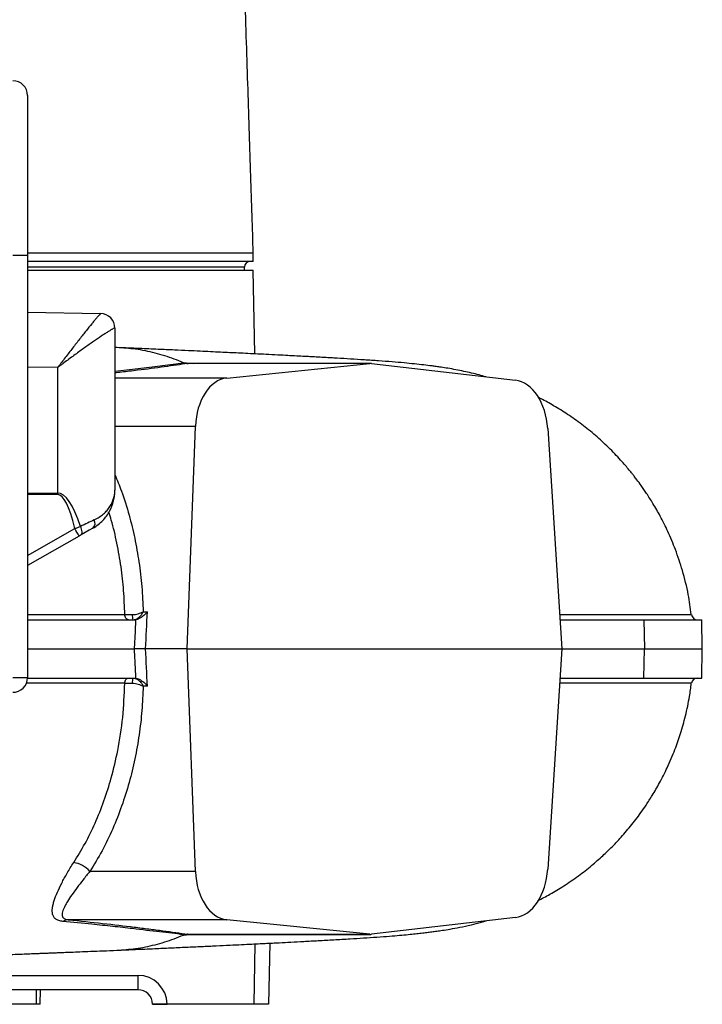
# Model space of a CAD drawing. Header units: millimetres. Extents: x 7 to 807, y 9 to 2008.
# Tile 4 of 9: x 572 to 807, y 237 to 575. Entities that reach past the tile are written whole.
import ezdxf

# ---------------------------------------------------------------- set-up
doc = ezdxf.new("R2010")
doc.units = ezdxf.units.MM

msp = doc.modelspace()

# ---------------------------------------------------------------- linework, layer by layer
at = {"color": 7, "linetype": 'Continuous', "lineweight": 25}
for p, q in [((574.91, 549.43), (574.91, 494.43)), ((574.91, 494.43), (569.91, 494.43)), ((574.91, 494.43), (574.91, 349.52)), ((652.41, 492.43), (652.41, 495.43)), ((652.41, 492.43), (574.91, 492.43)), ((649.41, 489.43), (649.41, 490.43)), ((574.91, 489.43), (652.41, 489.43)), ((652.91, 460.69), (652.41, 489.43)), ((574.91, 474.99), (599.99, 474.55)), ((604.91, 469.55), (604.91, 413.88)), ((605.58, 462.88), (604.91, 462.91)), ((628.45, 457.64), (628.5, 457.65)), ((629.96, 457.41), (629.92, 457.4)), ((692.48, 457.41), (629.96, 457.41)), ((692.7, 457.42), (630.11, 457.42)), ((643.31, 452.39), (692.48, 457.41)), ((692.95, 457.4), (742.42, 451.62)), ((585.26, 412.93), (585.26, 456)), ((629.72, 359.43), (632.54, 435.81)), ((753.51, 435.04), (758.3, 359.43)), ((592.59, 398.14), (574.91, 388.03)), ((614.62, 372.2), (616.08, 372.2)), ((574.91, 369.43), (611.85, 369.43)), ((757.67, 369.43), (786.51, 369.43)), ((786.51, 369.43), (786.68, 359.43)), ((786.51, 369.43), (806.39, 369.43)), ((806.56, 359.43), (806.39, 369.43)), ((574.91, 359.43), (611.64, 359.43)), ((629.72, 359.43), (615.47, 359.43)), ((629.72, 359.43), (758.3, 359.43)), ((632.54, 283.06), (629.72, 359.43)), ((758.3, 359.43), (753.51, 283.82)), ((758.3, 359.43), (786.68, 359.43)), ((786.51, 349.43), (786.68, 359.43)), ((786.68, 359.43), (806.56, 359.43)), ((806.39, 349.43), (806.56, 359.43)), ((574.91, 349.52), (569.91, 349.52)), ((574.91, 349.43), (611.85, 349.43)), ((757.67, 349.43), (786.51, 349.43)), ((786.51, 349.43), (806.39, 349.43)), ((616.08, 346.66), (614.62, 346.66)), ((632.54, 283.06), (596.33, 283.06)), ((742.42, 267.25), (692.95, 261.46)), ((643.31, 266.47), (588.9, 266.47)), ((692.48, 261.46), (643.31, 266.47)), ((628.5, 261.21), (628.45, 261.22)), ((629.96, 261.46), (692.48, 261.46)), ((630.11, 261.45), (692.7, 261.45)), ((658.04, 258.43), (657.67, 237.43)), ((561.56, 247.35), (612.84, 247.35)), ((612.84, 242.43), (612.84, 247.35)), ((612.84, 242.43), (562.36, 242.43)), ((579.27, 237.43), (579.36, 242.43)), ((577.83, 237.43), (557.91, 237.43)), ((579.27, 237.43), (577.83, 237.43)), ((617.85, 237.43), (617.84, 237.52)), ((622.84, 237.43), (617.85, 237.43)), ((622.84, 237.52), (622.84, 237.43)), ((652.67, 237.43), (622.84, 237.43)), ((657.67, 237.43), (652.67, 237.43))]:
    msp.add_line(p, q, dxfattribs=at)
at = {"color": 8, "linetype": 'Continuous', "lineweight": 25}
for p, q in [((649.41, 490.43), (574.91, 490.43)), ((629.41, 457.64), (631.75, 457.42)), ((585.26, 456), (574.91, 456.18)), ((643.31, 452.39), (604.91, 452.39)), ((632.54, 435.81), (604.91, 435.81)), ((574.91, 412.94), (585.26, 412.93)), ((585.26, 412.41), (574.91, 412.42)), ((574.91, 391.46), (591.16, 400.74)), ((631.74, 261.45), (629.41, 261.22)), ((652.67, 237.43), (653.03, 258.18)), ((577.89, 242.43), (577.83, 237.43))]:
    msp.add_line(p, q, dxfattribs=at)
at = {"color": 7, "linetype": 'Continuous', "lineweight": 25, "flags": 128}
for points in [[(599.99, 474.55), (599.99, 474.55), (600, 474.55)], [(628.43, 457.65), (628.44, 457.65), (628.45, 457.64)], [(593.32, 398.55), (593.48, 398.7), (593.59, 398.94), (593.65, 399.24), (593.64, 399.61), (593.57, 400.03), (593.45, 400.48), (593.28, 400.96), (593.05, 401.44)], [(597.35, 400.86), (596.09, 400.14), (594.74, 399.37), (593.32, 398.55)], [(609.53, 369.43), (609.3, 369.47), (609.09, 369.56), (608.88, 369.73), (608.7, 369.94), (608.55, 370.21), (608.43, 370.52), (608.35, 370.86), (608.3, 371.22)], [(611.64, 359.43), (611.92, 365.42), (612.11, 369.43), (612.12, 369.45)], [(608.3, 347.65), (608.35, 348), (608.43, 348.34), (608.55, 348.65), (608.7, 348.92), (608.88, 349.14), (609.09, 349.3), (609.3, 349.4), (609.53, 349.43)], [(628.45, 261.22), (628.44, 261.22), (628.43, 261.22)]]:
    msp.add_lwpolyline(points, dxfattribs=at)
at = {"color": 8, "linetype": 'Continuous', "lineweight": 25, "flags": 128}
msp.add_lwpolyline([(604.91, 454.81), (610.97, 455.46), (617.72, 456.25), (623.94, 457.04), (628.43, 457.65), (628.43, 457.65), (628.43, 457.65)], dxfattribs=at)
at = {"color": 7, "linetype": 'Continuous', "lineweight": 25}
for centre, radius, start, end in [((569.91, 549.43), 5, 0, 90), ((651.41, 490.43), 2, 90, 180), ((599.9, 469.55), 5, 0.1546, 88.9892), ((599.91, 469.55), 5, 0, 89), ((629.89, 461.48), 4.07, 250.0291, 270.923), ((298.96, 412.67), 286.3, 359.9477, 0.0523), ((595.8, 402.56), 2.3, 312.3788, 29.8553), ((549.02, 375.82), 48.95, 27.1283, 30.61), ((615.53, 370.79), 4.65, 175.0624, 197.0103), ((804.83, 371.43), 2, 186.5441, 270.0004), ((569.91, 349.52), 5, 269, 0), ((615.53, 348.07), 4.65, 162.9896, 184.9378), ((804.83, 347.43), 2, 90, 173.4824), ((589.57, 277.2), 8.95, 40.9265, 82.4202), ((588.94, 263.21), 3.26, 90.659, 124.8775), ((629.89, 257.39), 4.07, 89.078, 109.9699), ((612.84, 237.35), 10, 1, 90), ((612.84, 237.43), 5, 1, 90), ((620.34, 309.16), 71.68, 268.0016, 271.9984)]:
    msp.add_arc(centre, radius, start, end, dxfattribs=at)
at = {"color": 8, "linetype": 'Continuous', "lineweight": 25}
for centre, start, end in [((630.37, 459.43), 241.7668, 263.4186), ((630.37, 259.43), 97.386, 118.2164)]:
    msp.add_arc(centre, 2.03, start, end, dxfattribs=at)
at = {"color": 7, "linetype": 'Continuous', "lineweight": 25}
for centre, major_axis, ratio, start_param, end_param in [((584.91, 469.81), (20, -0.26), 0.026128, 0.000342, 0.028026), ((692.77, 452.42), (-0.12, 5), 0.655859, 6.191279, 6.334756), ((644.34, 434.43), (-0.42, 18), 0.655859, 0.051571, 1.479245), ((741.75, 433.67), (-0.42, 18), 0.655859, 4.773612, 6.191279), ((584.91, 268.89), (0.35, 144.05), 0.138823, 5.881475, 6.283367), ((585, 268.89), (0.26, 143.52), 0.104497, 5.877429, 6.283281), ((584.91, 397.2), (20, 9.72), 0.012686, 0.864482, 1.145289), ((192.16, 39.91), (365.11, 7248.5), 0.056098, 4.75931, 4.761074), ((192.16, 678.95), (-365.11, 7248.5), 0.056098, 4.663704, 4.665468), ((644.34, 284.43), (0.42, 18), 0.655859, 1.662348, 3.090022), ((741.75, 285.2), (0.42, 18), 0.655859, 3.233499, 4.651166), ((692.77, 266.45), (0.12, 5), 0.655859, 3.090022, 3.233499)]:
    msp.add_ellipse(centre, major_axis=major_axis, ratio=ratio, start_param=start_param, end_param=end_param, dxfattribs=at)
for points, knots in [([(652.41, 495.43), (652.27, 499.69), (651.99, 508.48), (651.55, 522.09), (651.08, 536.51), (650.59, 551.75), (650.08, 567.82), (649.73, 578.8), (649.55, 584.43)], [0, 0, 0, 0, 0.143667, 0.296485, 0.458497, 0.629736, 0.810229, 1, 1, 1, 1]), ([(574.91, 495.43), (578.38, 495.43), (585.76, 495.43), (596.08, 495.43), (606.02, 495.43), (615.06, 495.43), (623.18, 495.43), (630.36, 495.43), (636.57, 495.43), (641.79, 495.43), (645.99, 495.43), (649.19, 495.43), (651.29, 495.43), (652.35, 495.43), (652.3, 495.43), (652.28, 495.43)], [0, 0, 0, 0, 0.0712939, 0.1517008, 0.2321078, 0.3125147, 0.3929216, 0.4733284, 0.5537353, 0.6341422, 0.7145491, 0.7949563, 0.875363, 0.95577, 1, 1, 1, 1]), ([(599.99, 474.55), (599.96, 474.55), (599.82, 474.4), (599.5, 474.05), (599.43, 473.97), (599.28, 473.79), (599.2, 473.7), (598.93, 473.39), (598.73, 473.15), (598.29, 472.62), (598.05, 472.33), (597.52, 471.69), (597.24, 471.35), (596.35, 470.26), (595.7, 469.45), (594.65, 468.14), (594.29, 467.68), (593.54, 466.74), (593.16, 466.26), (592.01, 464.79), (591.21, 463.76), (589.97, 462.17), (589.55, 461.62), (588.7, 460.53), (588.28, 459.97), (587.42, 458.86), (586.99, 458.29), (586.34, 457.44), (586.13, 457.15), (585.8, 456.72), (585.69, 456.58), (585.47, 456.29), (585.36, 456.15), (585.26, 456)], [0, 0, 0, 0, 0.125, 0.125, 0.15625, 0.15625, 0.1875, 0.1875, 0.25, 0.25, 0.3125, 0.3125, 0.375, 0.375, 0.5, 0.5, 0.5625, 0.5625, 0.625, 0.625, 0.75, 0.75, 0.8125, 0.8125, 0.875, 0.875, 0.9375, 0.9375, 0.96875, 0.96875, 0.984375, 0.984375, 1, 1, 1, 1]), ([(604.9, 469.56), (604.86, 469.6), (604.66, 469.53), (604.24, 469.31), (604.15, 469.26), (603.94, 469.15), (603.83, 469.08), (603.48, 468.87), (603.21, 468.71), (602.62, 468.35), (602.3, 468.14), (601.6, 467.69), (601.22, 467.44), (600.03, 466.66), (599.17, 466.07), (597.77, 465.11), (597.28, 464.77), (596.3, 464.08), (595.79, 463.72), (594.25, 462.63), (593.18, 461.86), (591.53, 460.66), (590.97, 460.26), (589.85, 459.43), (589.28, 459.01), (588.14, 458.17), (587.57, 457.74), (586.7, 457.09), (586.41, 456.88), (585.98, 456.55), (585.84, 456.44), (585.55, 456.22), (585.4, 456.11), (585.26, 456)], [0, 0, 0, 0, 0.125, 0.125, 0.15625, 0.15625, 0.1875, 0.1875, 0.25, 0.25, 0.3125, 0.3125, 0.375, 0.375, 0.5, 0.5, 0.5625, 0.5625, 0.625, 0.625, 0.75, 0.75, 0.8125, 0.8125, 0.875, 0.875, 0.9375, 0.9375, 0.96875, 0.96875, 0.984375, 0.984375, 1, 1, 1, 1]), ([(628.43, 457.65), (627.38, 458.08), (624.18, 459.4), (618.71, 461.06), (612.12, 462.43), (607.73, 462.72), (605.58, 462.87)], [0, 0, 0, 0, 0.141794, 0.43339, 0.722832, 1, 1, 1, 1]), ([(732.29, 452.8), (731.5, 453.03), (729.65, 453.56), (727.21, 454.15), (724.53, 454.75), (721.84, 455.28), (719.28, 455.73), (717.01, 456.09), (715.24, 456.35), (713.27, 456.61), (710.78, 456.92), (707.65, 457.26), (704.07, 457.62), (700.11, 457.96), (695.57, 458.31), (690.65, 458.63), (685.89, 458.92), (682.04, 459.15), (679.06, 459.32), (676.97, 459.44), (674.95, 459.55), (672.9, 459.67), (670.64, 459.79), (667.99, 459.93), (665.04, 460.08), (661.61, 460.26), (657.94, 460.45), (654.13, 460.63), (650.65, 460.81), (647.43, 460.96), (644.32, 461.11), (641.12, 461.26), (637.74, 461.42), (634.05, 461.6), (629.93, 461.79), (625.13, 462.01), (619.53, 462.26), (613.05, 462.55), (608.33, 462.76), (605.82, 462.87)], [0, 0, 0, 0, 0.013749, 0.031728, 0.052097, 0.075124, 0.099152, 0.119696, 0.136594, 0.152692, 0.185872, 0.223322, 0.264165, 0.309307, 0.356649, 0.402016, 0.445106, 0.485859, 0.504574, 0.522289, 0.539001, 0.554875, 0.572841, 0.593984, 0.618001, 0.641275, 0.67196, 0.698867, 0.722994, 0.745028, 0.765072, 0.785872, 0.808593, 0.831121, 0.856609, 0.886063, 0.919504, 0.957268, 1, 1, 1, 1]), ([(629.92, 457.4), (629.9, 457.4), (629.4, 457.39), (628.92, 457.52), (628.45, 457.64)], [0, 0, 0, 0, 0.040523, 1, 1, 1, 1]), ([(628.5, 457.65), (628.56, 457.66), (628.79, 457.68), (629.15, 457.66), (629.41, 457.64)], [0, 0, 0, 0, 0.243619, 1, 1, 1, 1]), ([(630.11, 457.42), (630.1, 457.42), (630.08, 457.42), (630.09, 457.42), (630.09, 457.42)], [0, 0, 0, 0, 0.364941, 1, 1, 1, 1]), ([(802.76, 371.19), (802.46, 373.49), (801.81, 378.59), (799.91, 386.06), (797.51, 393.28), (794.91, 399.5), (792.29, 404.76), (789.81, 409.11), (787.59, 412.6), (785.73, 415.3), (784.3, 417.24), (783.26, 418.6), (782.38, 419.72), (781.38, 420.95), (780.07, 422.51), (778.43, 424.36), (776.5, 426.43), (773.65, 429.3), (769.9, 432.73), (765.22, 436.51), (760.43, 439.92), (755.75, 442.83), (752.32, 444.77), (750.51, 445.65), (750.17, 445.82)], [0, 0, 0, 0, 0.072493, 0.160838, 0.240039, 0.310168, 0.371267, 0.423362, 0.466465, 0.500577, 0.525697, 0.541825, 0.553871, 0.570457, 0.591754, 0.617765, 0.64846, 0.680868, 0.745249, 0.809142, 0.872639, 0.933706, 0.987276, 1, 1, 1, 1]), ([(597.35, 400.86), (598.01, 401.23), (598.62, 401.65), (599.75, 402.54), (600.26, 403.01), (601.21, 403.99), (601.64, 404.51), (602.42, 405.58), (602.77, 406.14), (603.7, 407.84), (604.15, 409.01), (604.6, 410.81), (604.72, 411.42), (604.83, 412.34), (604.86, 412.65), (604.9, 413.26), (604.91, 413.57), (604.91, 413.88)], [0, 0, 0, 0, 0.125, 0.125, 0.25, 0.25, 0.375, 0.375, 0.5, 0.5, 0.75, 0.75, 0.875, 0.875, 0.9375, 0.9375, 1, 1, 1, 1]), ([(597.79, 403.7), (598.42, 404), (599, 404.32), (600.07, 405.02), (600.55, 405.39), (601.44, 406.16), (601.85, 406.57), (602.58, 407.41), (602.91, 407.85), (603.78, 409.17), (604.2, 410.09), (604.62, 411.49), (604.73, 411.96), (604.84, 412.68), (604.86, 412.92), (604.9, 413.4), (604.91, 413.64), (604.91, 413.88)], [0, 0, 0, 0, 0.125, 0.125, 0.25, 0.25, 0.375, 0.375, 0.5, 0.5, 0.75, 0.75, 0.875, 0.875, 0.9375, 0.9375, 1, 1, 1, 1]), ([(591.16, 400.74), (591.49, 400.86), (591.81, 400.98), (592.44, 401.22), (592.75, 401.33), (593.05, 401.44)], [0, 0, 0, 0, 0.5, 0.5, 1, 1, 1, 1]), ([(610.91, 371.19), (611.25, 371.19), (611.59, 371.23), (612.27, 371.34), (612.6, 371.42), (613.23, 371.61), (613.53, 371.72), (614.11, 371.95), (614.38, 372.08), (614.62, 372.2)], [0, 0, 0, 0, 0.25, 0.25, 0.5, 0.5, 0.75, 0.75, 1, 1, 1, 1]), ([(611.09, 369.43), (611.45, 369.43), (611.8, 369.51), (612.33, 369.73), (612.5, 369.82), (612.83, 370.02), (612.99, 370.13), (613.46, 370.52), (613.75, 370.83), (614.12, 371.32), (614.24, 371.49), (614.39, 371.76), (614.44, 371.84), (614.54, 372.02), (614.58, 372.11), (614.62, 372.2)], [0, 0, 0, 0, 0.25, 0.25, 0.375, 0.375, 0.5, 0.5, 0.75, 0.75, 0.875, 0.875, 0.9375, 0.9375, 1, 1, 1, 1]), ([(616.08, 372.2), (616.08, 372.2), (615.72, 371.76), (614.97, 370.98), (613.82, 370.13), (612.87, 369.63), (612.37, 369.51), (612.12, 369.45)], [0, 0, 0, 0, 0.002135, 0.368758, 0.646527, 0.822582, 1, 1, 1, 1]), ([(608.3, 371.22), (608.77, 371.21), (609.58, 371.19), (610.52, 371.19), (610.91, 371.19)], [0, 0, 0, 0, 0.589104, 1, 1, 1, 1]), ([(612.12, 349.41), (612.11, 349.42), (612.02, 351.42), (611.86, 354.76), (611.7, 358.09), (611.64, 359.43)], [0, 0, 0, 0, 0.0018102, 0.5989922, 1, 1, 1, 1]), ([(615.47, 359.43), (615.21, 359.43), (614.91, 359.43), (614.26, 359.43), (613.92, 359.43), (613.4, 359.43), (613.22, 359.43), (612.88, 359.43), (612.71, 359.43), (612.22, 359.43), (611.91, 359.43), (611.64, 359.43)], [0, 0, 0, 0, 0.25, 0.25, 0.5, 0.5, 0.625, 0.625, 0.75, 0.75, 1, 1, 1, 1]), ([(611.09, 349.43), (611.45, 349.43), (611.8, 349.36), (612.33, 349.14), (612.5, 349.05), (612.83, 348.85), (612.99, 348.73), (613.46, 348.35), (613.75, 348.04), (614.12, 347.54), (614.24, 347.37), (614.39, 347.11), (614.44, 347.02), (614.54, 346.84), (614.58, 346.75), (614.62, 346.66)], [0, 0, 0, 0, 0.25, 0.25, 0.375, 0.375, 0.5, 0.5, 0.75, 0.75, 0.875, 0.875, 0.9375, 0.9375, 1, 1, 1, 1]), ([(612.12, 349.41), (612.37, 349.36), (612.87, 349.24), (613.82, 348.73), (614.97, 347.89), (615.72, 347.11), (616.08, 346.66), (616.08, 346.66)], [0, 0, 0, 0, 0.177418, 0.353473, 0.631242, 0.997865, 1, 1, 1, 1]), ([(590.75, 286.07), (592.08, 288.22), (594.74, 292.54), (598.2, 299.64), (601.23, 307.19), (603.87, 315.51), (606.11, 325.07), (607.79, 335.91), (608.13, 343.72), (608.3, 347.65)], [0, 0, 0, 0, 0.125543, 0.251088, 0.380264, 0.509442, 0.655694, 0.826798, 1, 1, 1, 1]), ([(614.62, 346.66), (614.5, 343.86), (614.26, 338.25), (613.28, 329.89), (611.83, 321.64), (609.84, 313.43), (607.31, 305.41), (604.21, 297.57), (600.6, 290.03), (597.75, 285.38), (596.33, 283.06)], [0, 0, 0, 0, 0.11964, 0.239278, 0.361777, 0.484274, 0.611387, 0.738499, 0.869251, 1, 1, 1, 1]), ([(608.3, 347.65), (608.77, 347.66), (609.58, 347.68), (610.52, 347.67), (610.91, 347.67)], [0, 0, 0, 0, 0.589104, 1, 1, 1, 1]), ([(610.91, 347.67), (611.25, 347.67), (611.59, 347.64), (612.27, 347.52), (612.6, 347.44), (613.23, 347.26), (613.53, 347.15), (614.11, 346.91), (614.38, 346.79), (614.62, 346.66)], [0, 0, 0, 0, 0.25, 0.25, 0.5, 0.5, 0.75, 0.75, 1, 1, 1, 1]), ([(750.13, 273.01), (751.52, 273.73), (754.51, 275.3), (759.17, 278.13), (763.96, 281.41), (768.42, 284.9), (772.25, 288.26), (775.46, 291.35), (778.01, 294.04), (780.12, 296.41), (781.96, 298.61), (783.75, 300.88), (785.51, 303.27), (787.42, 306.01), (789.58, 309.39), (792.05, 313.66), (794.7, 318.92), (797.11, 324.58), (799.19, 330.52), (800.88, 336.58), (802.14, 342.37), (802.6, 346.15), (802.78, 347.67)], [0, 0, 0, 0, 0.0509583, 0.1102602, 0.176042, 0.2375813, 0.2918333, 0.3388713, 0.3788041, 0.4084042, 0.4381993, 0.4682935, 0.4986906, 0.5310918, 0.572546, 0.6238329, 0.6849663, 0.7559744, 0.8157448, 0.8811282, 0.9521701, 1, 1, 1, 1]), ([(587.07, 265.89), (586.52, 265.94), (586.05, 266.04), (585.43, 266.24), (585.24, 266.32), (584.89, 266.5), (584.73, 266.6), (584.31, 266.92), (584.09, 267.16), (583.83, 267.57), (583.76, 267.71), (583.63, 268.01), (583.58, 268.16), (583.37, 268.97), (583.37, 269.69), (583.52, 270.87), (583.6, 271.28), (583.8, 272.13), (583.93, 272.58), (584.36, 273.94), (584.73, 274.9), (585.59, 276.9), (586.09, 277.95), (587.21, 280.14), (587.84, 281.29), (589.21, 283.63), (589.95, 284.83), (590.75, 286.07)], [0, 0, 0, 0, 0.0625, 0.0625, 0.09375, 0.09375, 0.125, 0.125, 0.1875, 0.1875, 0.21875, 0.21875, 0.25, 0.25, 0.375, 0.375, 0.4375, 0.4375, 0.5, 0.5, 0.625, 0.625, 0.75, 0.75, 0.875, 0.875, 1, 1, 1, 1]), ([(596.33, 283.06), (595.51, 282.08), (594.73, 281.13), (593.26, 279.27), (592.57, 278.37), (591.27, 276.63), (590.67, 275.79), (589.56, 274.19), (589.06, 273.42), (588.38, 272.31), (588.17, 271.95), (587.78, 271.25), (587.6, 270.91), (587.14, 269.92), (586.91, 269.31), (586.76, 268.47), (586.75, 268.2), (586.82, 267.71), (586.9, 267.48), (587.12, 267.18), (587.21, 267.09), (587.43, 266.91), (587.56, 266.83), (587.86, 266.69), (588.04, 266.63), (588.43, 266.54), (588.65, 266.5), (588.9, 266.47)], [0, 0, 0, 0, 0.125, 0.125, 0.25, 0.25, 0.375, 0.375, 0.5, 0.5, 0.5625, 0.5625, 0.625, 0.625, 0.75, 0.75, 0.8125, 0.8125, 0.875, 0.875, 0.90625, 0.90625, 0.9375, 0.9375, 0.96875, 0.96875, 1, 1, 1, 1]), ([(628.43, 261.22), (628.43, 261.22), (625.78, 261.88), (620.46, 262.16), (612.12, 263.31), (604.23, 264.15), (596.34, 264.98), (590.42, 265.56), (587.07, 265.89)], [0, 0, 0, 0, 0.000001, 0.236307, 0.472656, 0.632419, 0.792186, 1, 1, 1, 1]), ([(588.9, 266.47), (592.98, 266.05), (596.92, 265.63), (604.47, 264.78), (608.09, 264.36), (613.27, 263.73), (614.95, 263.52), (618.22, 263.11), (619.8, 262.9), (624.41, 262.28), (627.28, 261.87), (629.92, 261.46)], [0, 0, 0, 0, 0.25, 0.25, 0.5, 0.5, 0.625, 0.625, 0.75, 0.75, 1, 1, 1, 1]), ([(605.82, 255.99), (607.52, 256.07), (610.67, 256.21), (614.92, 256.4), (618.39, 256.55), (621.29, 256.68), (623.94, 256.8), (626.62, 256.93), (630.23, 257.09), (634.62, 257.3), (639.65, 257.53), (644.23, 257.75), (648.28, 257.94), (651.71, 258.11), (654.57, 258.25), (656.95, 258.37), (659.14, 258.48), (661.91, 258.62), (665.52, 258.81), (669.97, 259.04), (674.89, 259.31), (680.22, 259.61), (685.4, 259.91), (690.33, 260.22), (694.9, 260.52), (699.14, 260.82), (702.54, 261.11), (705.46, 261.38), (707.9, 261.63), (710.01, 261.86), (711.91, 262.08), (713.68, 262.31), (715.4, 262.54), (717.45, 262.84), (720.16, 263.28), (723.26, 263.85), (726.85, 264.62), (729.98, 265.38), (731.78, 265.91), (732.31, 266.07)], [0, 0, 0, 0, 0.028979, 0.053619, 0.073935, 0.090075, 0.105534, 0.121848, 0.139014, 0.172151, 0.204615, 0.235949, 0.262909, 0.286938, 0.307136, 0.323525, 0.338219, 0.355015, 0.384852, 0.419709, 0.459189, 0.50292, 0.550885, 0.59154, 0.634817, 0.678519, 0.717791, 0.752571, 0.781434, 0.80639, 0.828413, 0.848623, 0.867046, 0.88626, 0.910008, 0.938331, 0.968059, 0.99049, 1, 1, 1, 1]), ([(605.58, 255.99), (607.73, 256.14), (612.12, 256.44), (618.71, 257.8), (624.18, 259.47), (627.38, 260.78), (628.43, 261.22)], [0, 0, 0, 0, 0.277131, 0.566588, 0.858199, 1, 1, 1, 1]), ([(629.92, 261.46), (629.9, 261.46), (629.4, 261.47), (628.92, 261.34), (628.45, 261.22)], [0, 0, 0, 0, 0.040523, 1, 1, 1, 1]), ([(629.41, 261.22), (629.22, 261.2), (629.05, 261.19), (628.75, 261.19), (628.62, 261.2), (628.5, 261.21)], [0, 0, 0, 0, 0.5, 0.5, 1, 1, 1, 1]), ([(629.96, 261.46), (629.99, 261.45), (630.02, 261.44), (630.1, 261.45), (630.11, 261.45)], [0, 0, 0, 0, 0.869801, 1, 1, 1, 1]), ([(630.09, 261.45), (630.09, 261.45), (630.08, 261.44), (630.11, 261.45), (630.18, 261.44), (630.18, 261.44)], [0, 0, 0, 0, 0.15782, 0.957135, 1, 1, 1, 1]), ([(526.92, 252.88), (527.66, 252.91), (529.64, 252.98), (532.78, 253.11), (536.26, 253.24), (539.46, 253.37), (542.32, 253.48), (544.88, 253.58), (547.46, 253.68), (550.34, 253.79), (553.79, 253.93), (557.79, 254.09), (562, 254.25), (566.07, 254.41), (569.71, 254.56), (572.88, 254.68), (575.61, 254.79), (577.84, 254.88), (579.68, 254.95), (581.24, 255.01), (582.71, 255.07), (584.13, 255.12), (585.67, 255.19), (587.57, 255.26), (590.03, 255.36), (593.11, 255.48), (596.78, 255.63), (601.03, 255.8), (604, 255.92), (605.58, 255.98)], [0, 0, 0, 0, 0.0249138, 0.0668988, 0.1075825, 0.1446668, 0.178058, 0.2077368, 0.235341, 0.2693957, 0.3108914, 0.3600521, 0.4152287, 0.4666674, 0.5127748, 0.5535058, 0.588823, 0.6188073, 0.6406568, 0.6613339, 0.6808347, 0.6991554, 0.718314, 0.7428209, 0.7762513, 0.8186408, 0.8700302, 0.9304666, 1, 1, 1, 1])]:
    msp.add_open_spline(points, degree=3, knots=knots, dxfattribs=at)
at = {"color": 8, "linetype": 'Continuous', "lineweight": 25}
for points, knots in [([(629.92, 457.4), (628.65, 457.21), (626.1, 456.83), (620.5, 456.05), (614.18, 455.24), (608.36, 454.53), (605.66, 454.23), (604.91, 454.14)], [0, 0, 0, 0, 0.179906, 0.359818, 0.721387, 0.922351, 1, 1, 1, 1]), ([(630.11, 457.42), (630.08, 457.42), (630.01, 457.42), (629.98, 457.41), (629.96, 457.41)], [0, 0, 0, 0, 0.467419, 1, 1, 1, 1]), ([(604.91, 419.24), (605.68, 417.39), (607.53, 412.9), (609.79, 405.57), (611.78, 397.42), (613.24, 389.23), (614.25, 380.82), (614.5, 375.08), (614.62, 372.2)], [0, 0, 0, 0, 0.130336, 0.315237, 0.484392, 0.653549, 0.826774, 1, 1, 1, 1]), ([(608.3, 371.22), (608.2, 373.97), (608, 379.46), (607.08, 387.66), (605.64, 395.74), (604.24, 402.01), (603.1, 405.42), (602.81, 406.29)], [0, 0, 0, 0, 0.227003, 0.454003, 0.686718, 0.91943, 1, 1, 1, 1]), ([(574.91, 371.22), (579.38, 371.22), (590.81, 371.22), (601.68, 371.22), (608.3, 371.22)], [0, 0, 0, 0, 0.391412, 1, 1, 1, 1]), ([(757.56, 371.2), (758.64, 371.2), (762.89, 371.2), (769.58, 371.2), (777.17, 371.2), (783.33, 371.19), (788.1, 371.19), (792.1, 371.19), (795.87, 371.19), (799.18, 371.19), (801.62, 371.19), (802.51, 371.19), (802.82, 371.19), (802.79, 371.19), (802.78, 371.19)], [0, 0, 0, 0, 0.035887, 0.141579, 0.24727, 0.332053, 0.416946, 0.501893, 0.58675, 0.70343, 0.82019, 0.936871, 0.956598, 1, 1, 1, 1]), ([(608.3, 347.65), (601.7, 347.65), (590.7, 347.64), (579.14, 347.64), (574.53, 347.64)], [0, 0, 0, 0, 0.600574, 1, 1, 1, 1]), ([(802.75, 347.68), (802.77, 347.68), (802.85, 347.68), (802.15, 347.68), (800.51, 347.67), (797.55, 347.67), (793.01, 347.67), (787.97, 347.67), (782.63, 347.67), (777.39, 347.67), (771.56, 347.67), (765.25, 347.67), (760.5, 347.66), (757.89, 347.66), (757.56, 347.66)], [0, 0, 0, 0, 0.038516, 0.134377, 0.230149, 0.354222, 0.478391, 0.602462, 0.679615, 0.756849, 0.834183, 0.911547, 0.988807, 1, 1, 1, 1])]:
    msp.add_open_spline(points, degree=3, knots=knots, dxfattribs=at)
at = {"color": 7, "linetype": 'Continuous', "lineweight": 25}
for points in [[(593.32, 398.55), (593.09, 398.42), (592.84, 398.28), (592.59, 398.14)], [(612.12, 369.45), (612.03, 369.44), (611.94, 369.43), (611.85, 369.43)], [(611.85, 349.43), (611.94, 349.43), (612.03, 349.43), (612.12, 349.41)], [(629.92, 261.46), (629.93, 261.46), (629.95, 261.46), (629.96, 261.46)]]:
    msp.add_open_spline(points, degree=3, dxfattribs=at)

doc.saveas('drawing.dxf')
